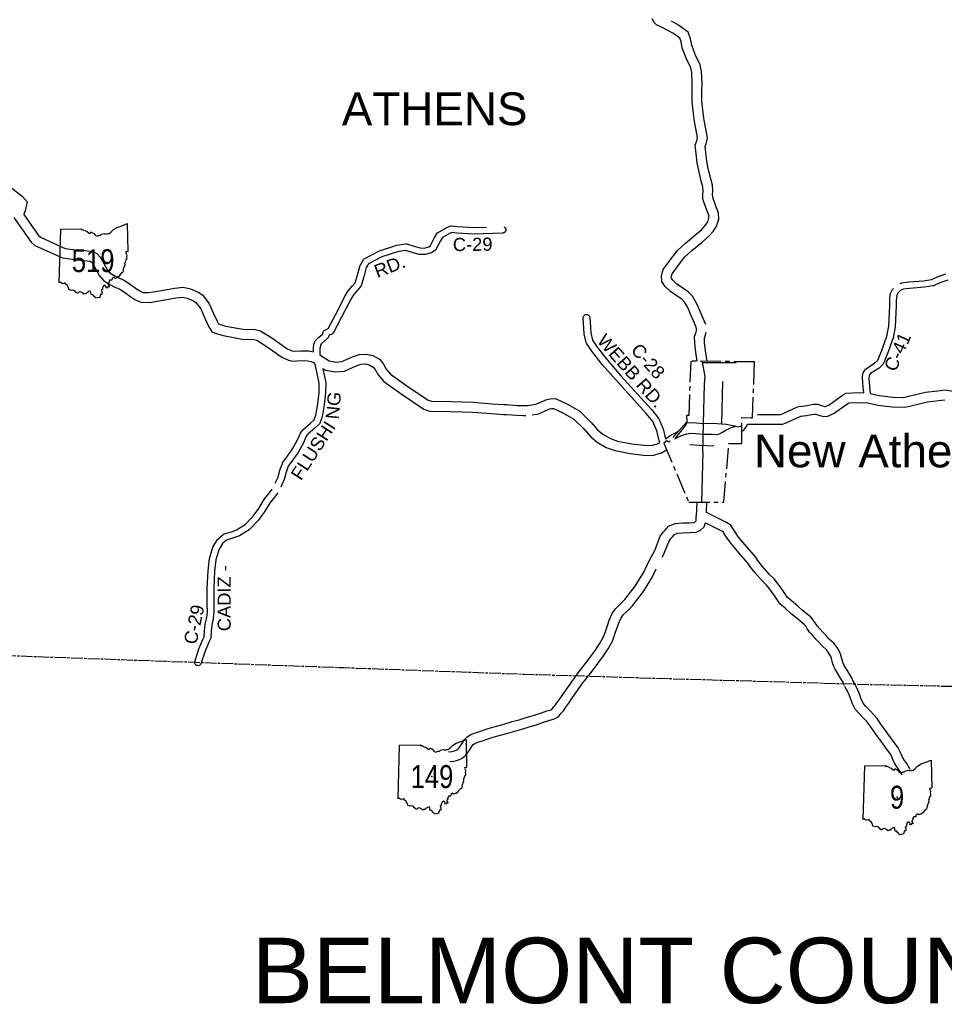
# Model space of a CAD drawing. Header units: feet. Extents: x 2324188 to 2324820, y 186207 to 186678.
# Tile 29 of 41: x 2324528 to 2324639, y 186216 to 186334. Entities that reach past the tile are written whole.
import ezdxf
from ezdxf.enums import TextEntityAlignment as Align

# ---------------------------------------------------------------- set-up
doc = ezdxf.new("R2010")
doc.units = ezdxf.units.FT
doc.header["$MEASUREMENT"] = 0
doc.linetypes.add('CENTERX2', pattern=[4, 2.5, -0.5, 0.5, -0.5])
doc.linetypes.add('CL', pattern=[2, 0.3, -0.15, 1.4, -0.15])
for name, color, linetype in [('61', 7, 'Continuous'), ('62', 7, 'Continuous'), ('COUNTY-RD', 7, 'Continuous'), ('INCORPORATION', 3, 'Continuous'), ('MTEXT', 2, 'Continuous'), ('RD_X_Cells', 7, 'Continuous'), ('RT-MKR', 7, 'Continuous'), ('RW_X_CL', 6, 'CL'), ('SH_Text', 7, 'Continuous'), ('STATE_FEDERAL-RT', 2, 'Continuous'), ('STREET-URBAN', 15, 'Continuous')]:
    doc.layers.add(name, color=color, linetype=linetype)
doc.styles.add('ARIAL', font='arial.ttf')
doc.styles.add('ROAD', font='arial.ttf', dxfattribs={"height": 400})
doc.styles.get("Standard").update_dxf_attribs({"font": 'arial.ttf'})

# ---------------------------------------------------------------- blocks, each defined once
blk = doc.blocks.new('SR3  _')
at = {"layer": '61', "color": 0, "linetype": 'Continuous'}
blk.add_lwpolyline([(-794, 884), (-240, 893), (-249, 876), (-197, 872), (-141, 842), (-94, 823), (-37, 777), (-2, 778), (12, 815), (39, 786), (70, 781), (124, 713), (168, 698), (222, 722), (262, 725), (291, 749), (367, 768), (388, 756), (428, 759), (448, 768), (484, 760), (545, 812), (609, 873), (707, 931), (853, 985), (968, 1034), (985, 294), (985, 294), (968, 283), (941, 288), (924, 267), (946, 233), (956, 196), (947, 156), (956, 122), (950, 94), (933, 67), (927, 40), (913, 12), (914, -3), (901, -16), (903, -62), (896, -88), (899, -110), (877, -115), (882, -134), (868, -148), (871, -172), (855, -188), (870, -219), (858, -229), (848, -266), (820, -274), (763, -343), (744, -369), (721, -376), (709, -403), (681, -403), (640, -421), (613, -389), (566, -428), (560, -472), (501, -471), (503, -494), (490, -500), (478, -523), (485, -563), (457, -573), (460, -596), (478, -610), (486, -655), (456, -646), (432, -683), (407, -674), (415, -643), (373, -605), (333, -635), (312, -684), (312, -717), (282, -737), (301, -783), (298, -815), (299, -845), (261, -844), (239, -926), (239, -926), (174, -942), (129, -951), (114, -914), (81, -895), (61, -857), (15, -852), (4, -800), (-2, -759), (-65, -769), (-82, -795), (-104, -801), (-117, -827), (-148, -829), (-180, -841), (-202, -816), (-255, -791), (-279, -778), (-330, -798), (-340, -822), (-380, -812), (-390, -785), (-414, -777), (-419, -748), (-471, -733), (-511, -739), (-581, -716), (-585, -679), (-609, -633), (-621, -602), (-665, -577), (-674, -540), (-689, -541), (-701, -556), (-751, -563), (-770, -548), (-798, -522), (-834, -543), (-834, -543), (-794, 884)], close=True, dxfattribs=at)
at = {"layer": '61', "color": 0}
blk.add_point((63, 48), dxfattribs=at)
at = {"layer": '62', "color": 0, "linetype": 'Continuous'}
blk.add_line((-834, -543), (-794, 884), dxfattribs=at)
for points in [[(-794, 884), (-240, 893), (-249, 876), (-197, 872), (-141, 842), (-94, 823), (-37, 777), (-2, 778), (12, 815), (39, 786), (70, 781), (124, 713), (168, 698), (222, 722), (262, 725), (291, 749), (367, 768), (388, 756), (428, 759), (448, 768), (484, 760), (545, 812), (609, 873), (707, 931), (853, 985), (968, 1034), (985, 294)], [(985, 294), (968, 283), (941, 288), (924, 267), (946, 233), (956, 196), (947, 156), (956, 122), (950, 94), (933, 67), (927, 40), (913, 12), (914, -3), (901, -16), (903, -62), (896, -88), (899, -110), (877, -115), (882, -134), (868, -148), (871, -172), (855, -188), (870, -219), (858, -229), (848, -266), (820, -274), (763, -343), (744, -369), (721, -376), (709, -403), (681, -403), (640, -421), (613, -389), (566, -428), (560, -472), (501, -471), (503, -494), (490, -500), (478, -523), (485, -563), (457, -573), (460, -596), (478, -610), (486, -655), (456, -646), (432, -683), (407, -674), (415, -643), (373, -605), (333, -635), (312, -684), (312, -717), (282, -737), (301, -783), (298, -815), (299, -845), (261, -844), (239, -926)], [(239, -926), (174, -942), (129, -951), (114, -914), (81, -895), (61, -857), (15, -852), (4, -800), (-2, -759), (-65, -769), (-82, -795), (-104, -801), (-117, -827), (-148, -829), (-180, -841), (-202, -816), (-255, -791), (-279, -778), (-330, -798), (-340, -822), (-380, -812), (-390, -785), (-414, -777), (-419, -748), (-471, -733), (-511, -739), (-581, -716), (-585, -679), (-609, -633), (-621, -602), (-665, -577), (-674, -540), (-689, -541), (-701, -556), (-751, -563), (-770, -548), (-798, -522), (-834, -543)]]:
    blk.add_lwpolyline(points, dxfattribs=at)

msp = doc.modelspace()

# ---------------------------------------------------------------- linework, layer by layer
at = {"layer": 'COUNTY-RD'}
msp.add_line((2324595.86, 186296.03), (2324595.74, 186297.97), dxfattribs=at)
at = {"layer": 'INCORPORATION', "linetype": 'CENTERX2'}
msp.add_lwpolyline([(2324616.18, 186291.46), (2324616.22, 186292.66), (2324608.58, 186292.76), (2324608.35, 186286.28), (2324608.07, 186286.28), (2324608.13, 186285.49), (2324605.98, 186283.08), (2324605.74, 186283.25), (2324605.36, 186282.97), (2324608.35, 186275.92), (2324612.53, 186275.9), (2324613.15, 186282.9), (2324614.69, 186282.9), (2324614.69, 186286.03), (2324615.76, 186285.98), (2324615.97, 186285.97)], close=True, dxfattribs=at)
at = {"layer": 'RD_X_Cells', "color": 2, "linetype": 'Continuous'}
for points in [[(2324608.76, 186325.06), (2324608.77, 186325.95), (2324608.71, 186327.25), (2324608.6, 186327.82), (2324608.05, 186328.97), (2324607.58, 186330.2), (2324607.43, 186330.97), (2324607.29, 186331.36), (2324606.52, 186331.92), (2324605.09, 186332.67), (2324604.87, 186332.79), (2324604.5, 186332.95), (2324604.2, 186333.22), (2324603.96, 186333.68)], [(2324609.93, 186325.05), (2324609.94, 186325.97), (2324609.88, 186327.39), (2324609.72, 186328.19), (2324609.13, 186329.43), (2324608.72, 186330.52), (2324608.56, 186331.29), (2324608.27, 186332.1), (2324607.14, 186332.92), (2324606.27, 186333.38)], [(2324609.37, 186292.75), (2324609.19, 186293.84), (2324609.07, 186294.93), (2324609.05, 186295.69), (2324609.24, 186296.22), (2324609.29, 186296.46), (2324609.26, 186296.59), (2324609.24, 186296.82), (2324608.91, 186297.58), (2324608.53, 186298.46), (2324608.31, 186299.02), (2324608.11, 186299.39), (2324607.84, 186299.81), (2324607.52, 186300.15), (2324606.97, 186300.52), (2324606.16, 186301.09), (2324605.54, 186301.67), (2324605.12, 186302.28), (2324605.08, 186302.98), (2324605.3, 186303.71), (2324606.19, 186304.96), (2324607.04, 186306.01), (2324607.95, 186306.86), (2324609.18, 186307.88), (2324609.92, 186308.51), (2324610.32, 186308.99), (2324610.62, 186309.41), (2324610.77, 186309.88), (2324610.74, 186310.2), (2324610.53, 186310.81), (2324610.2, 186311.69), (2324610.05, 186312.16), (2324610.02, 186312.7), (2324610.06, 186313.08), (2324610.03, 186313.59), (2324609.84, 186314.27), (2324609.54, 186315.53), (2324609.36, 186316.47), (2324609.18, 186317.91), (2324609.12, 186318.59), (2324609.31, 186319.09), (2324609.41, 186319.49), (2324609.01, 186321.63), (2324608.74, 186323.77), (2324608.76, 186325.06)], [(2324610.38, 186297.15), (2324609.99, 186298.05), (2324609.62, 186298.91), (2324609.37, 186299.52), (2324609.13, 186299.98), (2324608.78, 186300.54), (2324608.27, 186301.06), (2324607.63, 186301.49), (2324606.9, 186302), (2324606.44, 186302.44), (2324606.27, 186302.67), (2324606.26, 186302.84), (2324606.37, 186303.19), (2324607.12, 186304.25), (2324607.89, 186305.21), (2324608.72, 186305.97), (2324609.94, 186306.98), (2324610.76, 186307.68), (2324611.25, 186308.27), (2324611.68, 186308.88), (2324611.96, 186309.75), (2324611.89, 186310.45), (2324611.64, 186311.2), (2324611.31, 186312.07), (2324611.21, 186312.37), (2324611.2, 186312.68), (2324611.23, 186313.06), (2324611.19, 186313.78), (2324610.98, 186314.56), (2324610.69, 186315.77), (2324610.53, 186316.65), (2324610.35, 186318.04), (2324610.31, 186318.42), (2324610.43, 186318.74), (2324610.61, 186319.46), (2324610.17, 186321.81), (2324609.91, 186323.84), (2324609.93, 186325.05)], [(2324527.43, 186313.43), (2324528.66, 186312.49), (2324529.26, 186311.79), (2324529.02, 186310.71), (2324528.86, 186310.32), (2324528.86, 186310.29), (2324530.63, 186307.78), (2324530.86, 186307.58), (2324533.83, 186306.23), (2324535.07, 186306.07), (2324535.64, 186306.01), (2324536.16, 186305.98), (2324537.15, 186305.85), (2324537.61, 186305.62), (2324538.06, 186305.15), (2324538.89, 186303.64), (2324539.16, 186303.3), (2324539.74, 186302.96), (2324540.32, 186302.66), (2324540.58, 186302.57), (2324540.92, 186302.4), (2324541.59, 186301.98), (2324542.35, 186301.41), (2324542.74, 186301.15), (2324543.12, 186300.98), (2324543.8, 186300.96), (2324544.86, 186301.13), (2324545.99, 186301.33), (2324546.9, 186301.5), (2324547.93, 186301.6), (2324548.78, 186301.4), (2324549.71, 186301), (2324550.23, 186300.67), (2324551.04, 186299.6), (2324551.51, 186298.53), (2324552.01, 186297.44), (2324552.15, 186297.21), (2324552.99, 186296.95), (2324555.1, 186296.57), (2324556.54, 186296.53), (2324557.18, 186296.38), (2324558.63, 186295.46), (2324560.31, 186294.27), (2324560.89, 186294.01), (2324561.18, 186293.95), (2324562, 186294), (2324562.94, 186293.98), (2324563.48, 186293.86)], [(2324527.69, 186309.92), (2324529.75, 186307), (2324530.21, 186306.58), (2324533.5, 186305.09), (2324534.93, 186304.9), (2324535.54, 186304.84), (2324536.05, 186304.81), (2324536.8, 186304.71), (2324536.91, 186304.65), (2324537.11, 186304.45), (2324537.9, 186302.99), (2324538.38, 186302.4), (2324539.17, 186301.93), (2324539.85, 186301.58), (2324540.13, 186301.48), (2324540.35, 186301.37), (2324540.92, 186301.02), (2324541.67, 186300.45), (2324542.16, 186300.13), (2324542.85, 186299.8), (2324543.88, 186299.79), (2324545.05, 186299.97), (2324546.19, 186300.18), (2324547.06, 186300.33), (2324547.85, 186300.41), (2324548.41, 186300.28), (2324549.16, 186299.96), (2324549.42, 186299.79), (2324550.02, 186299), (2324550.44, 186298.05), (2324550.97, 186296.88), (2324551.39, 186296.22), (2324552.71, 186295.81), (2324554.97, 186295.4), (2324556.38, 186295.36), (2324556.72, 186295.28), (2324557.98, 186294.49), (2324559.72, 186293.25), (2324560.52, 186292.89), (2324561.08, 186292.77), (2324562.03, 186292.82), (2324562.8, 186292.81), (2324563.24, 186292.71), (2324563.48, 186292.59)], [(2324610.56, 186292.73), (2324610.35, 186294), (2324610.24, 186295), (2324610.23, 186295.5), (2324610.37, 186295.9), (2324610.44, 186296.21)], [(2324564.27, 186293.5), (2324564.82, 186293.15), (2324565.38, 186292.79), (2324566.17, 186292.65), (2324566.9, 186292.73), (2324568.16, 186293.29), (2324568.95, 186293.55), (2324569.8, 186293.61), (2324570.58, 186293.42), (2324571.37, 186292.98), (2324571.84, 186292.47), (2324572.2, 186291.79), (2324572.72, 186291.19), (2324574.66, 186289.81), (2324577.22, 186288.1), (2324577.6, 186287.97), (2324579.95, 186287.94), (2324582.63, 186287.84), (2324584.85, 186287.67), (2324586.26, 186287.56), (2324586.62, 186287.56), (2324587.86, 186287.46), (2324588.51, 186287.45), (2324589.12, 186287.46), (2324590.08, 186287.61), (2324591.4, 186288.18), (2324591.79, 186288.26), (2324592.43, 186288.29), (2324593.85, 186287.63), (2324595.35, 186286.77), (2324596.69, 186285.44), (2324597.45, 186284.57), (2324598.09, 186284.04), (2324598.98, 186283.5), (2324599.84, 186283.21), (2324601.53, 186282.88), (2324603.02, 186282.7), (2324603.87, 186282.67), (2324604.62, 186282.87), (2324604.88, 186283.04)], [(2324563.48, 186292.59), (2324563.64, 186292.51), (2324563.66, 186292.5)], [(2324564.61, 186291.89), (2324564.94, 186291.67), (2324566.13, 186291.47), (2324567.21, 186291.58), (2324568.59, 186292.2), (2324569.18, 186292.39), (2324569.7, 186292.42), (2324570.15, 186292.32), (2324570.63, 186292.05), (2324570.87, 186291.78), (2324571.23, 186291.12), (2324571.92, 186290.32), (2324573.99, 186288.85), (2324576.69, 186287.04), (2324577.39, 186286.8), (2324579.92, 186286.76), (2324582.56, 186286.67), (2324584.76, 186286.5), (2324586.21, 186286.39), (2324586.56, 186286.38), (2324587.81, 186286.29), (2324588.5, 186286.28), (2324588.86, 186286.28)], [(2324610.03, 186292.38), (2324609.97, 186292.74)], [(2324610.13, 186285.32), (2324610.25, 186290), (2324610.3, 186290.92), (2324610.06, 186292.2), (2324610.03, 186292.38)], [(2324616.98, 186286.4), (2324619.36, 186286.39), (2324619.55, 186286.46), (2324620.46, 186286.9), (2324621.12, 186287.2), (2324621.47, 186287.33), (2324621.92, 186287.39), (2324622.25, 186287.43), (2324622.86, 186287.54), (2324623.27, 186287.62), (2324623.72, 186287.61), (2324624.09, 186287.49), (2324624.62, 186287.33), (2324624.69, 186287.33), (2324625.13, 186287.55), (2324626.74, 186288.69), (2324627.17, 186288.95), (2324628.64, 186289), (2324629.26, 186288.98)], [(2324630.05, 186288.9), (2324631.13, 186288.64), (2324632.74, 186288.47), (2324634.06, 186288.43), (2324634.6, 186288.57), (2324636.66, 186289.05), (2324638.13, 186289.22), (2324638.99, 186289.32), (2324640.69, 186289.04), (2324642.36, 186288.59), (2324643.43, 186288.42), (2324644.15, 186288.16), (2324644.64, 186287.91), (2324645.2, 186287.5), (2324646.1, 186286.73), (2324647.31, 186286.15), (2324649.51, 186285.54), (2324651.26, 186285.21), (2324652.27, 186285.17), (2324652.41, 186285.18)], [(2324616.98, 186285.23), (2324619.56, 186285.21), (2324620.01, 186285.37), (2324620.96, 186285.84), (2324621.57, 186286.11), (2324621.76, 186286.19), (2324622.06, 186286.23), (2324622.42, 186286.27), (2324623.08, 186286.39), (2324623.37, 186286.44), (2324623.52, 186286.44), (2324623.74, 186286.36), (2324624.47, 186286.15), (2324624.98, 186286.17), (2324625.73, 186286.54), (2324627.38, 186287.71), (2324627.51, 186287.79), (2324628.64, 186287.82), (2324629.69, 186287.79)], [(2324629.57, 186287.8), (2324630.93, 186287.48), (2324632.66, 186287.29), (2324634.19, 186287.25), (2324634.88, 186287.42), (2324636.87, 186287.89), (2324638.26, 186288.06), (2324638.96, 186288.13)], [(2324589.64, 186286.35), (2324590.41, 186286.48), (2324591.76, 186287.05), (2324591.94, 186287.1), (2324592.19, 186287.1), (2324593.31, 186286.58), (2324594.63, 186285.83), (2324595.83, 186284.63), (2324596.63, 186283.72), (2324597.41, 186283.08), (2324598.48, 186282.43), (2324599.54, 186282.07), (2324601.34, 186281.72), (2324602.93, 186281.52), (2324604.01, 186281.49), (2324605.1, 186281.79), (2324605.7, 186282.17), (2324605.7, 186282.18)], [(2324616.57, 186286.4), (2324616.98, 186286.4)], [(2324606.75, 186283.56), (2324607.56, 186284.57), (2324607.95, 186285.06), (2324608.18, 186285.37), (2324608.38, 186285.42), (2324609.29, 186285.37), (2324610.13, 186285.32)], [(2324610.13, 186285.32), (2324611.17, 186285.34), (2324612.82, 186285.23), (2324613.83, 186285.01), (2324614.27, 186284.89), (2324614.54, 186284.98), (2324614.69, 186285.16)], [(2324614.69, 186284.41), (2324614.89, 186284.48), (2324615.26, 186284.95), (2324615.38, 186285.23), (2324615.91, 186285.23), (2324616.98, 186285.23)], [(2324605.57, 186283.48), (2324605.99, 186283.78), (2324607.14, 186284.38)], [(2324628.04, 186254.38), (2324627.9, 186254.82), (2324627.49, 186255.49), (2324627.08, 186256.13), (2324626.9, 186256.45), (2324626.81, 186256.67), (2324626.67, 186257.07), (2324626.53, 186257.6), (2324626.37, 186258.05), (2324626.08, 186258.52), (2324625.69, 186259.06), (2324625.15, 186259.54), (2324624.74, 186259.99), (2324624.41, 186260.33), (2324624, 186260.78), (2324623.69, 186261.11), (2324623.53, 186261.35), (2324623.28, 186261.77), (2324622.96, 186262.15), (2324621.9, 186263.01), (2324621.38, 186263.46), (2324620.65, 186264.11), (2324620.13, 186264.56), (2324619.92, 186264.86), (2324619.53, 186265.45), (2324618.97, 186266.24), (2324618.54, 186266.73), (2324618.01, 186267.27), (2324617.15, 186268.23), (2324616.6, 186268.94), (2324616.37, 186269.32), (2324615.28, 186270.56), (2324614.29, 186271.74), (2324613.92, 186272.27), (2324613.6, 186272.75), (2324613.37, 186273.16), (2324612.88, 186273.46), (2324610.94, 186274.44), (2324610.44, 186274.71)], [(2324595.14, 186255.5), (2324595.98, 186256.57), (2324597.22, 186258.2), (2324597.69, 186258.96), (2324598.15, 186259.79), (2324598.46, 186260.63), (2324598.85, 186261.8), (2324599.21, 186262.59), (2324599.61, 186263.17), (2324600.1, 186263.68), (2324600.73, 186264.27), (2324601.96, 186265.88), (2324602.97, 186267.52), (2324603.68, 186269.06), (2324604.28, 186270.11), (2324604.67, 186271.08), (2324604.94, 186271.83), (2324605.33, 186272.34), (2324605.52, 186272.55), (2324605.93, 186273.03), (2324606.74, 186273.37), (2324607.61, 186273.42), (2324608.44, 186273.44), (2324608.94, 186273.48), (2324609.13, 186273.56), (2324609.2, 186273.63), (2324609.22, 186273.67), (2324609.25, 186274.25)], [(2324605.19, 186269.33), (2324605.35, 186269.6), (2324605.76, 186270.67), (2324605.99, 186271.26), (2324606.24, 186271.6), (2324606.4, 186271.78), (2324606.64, 186272.05), (2324607.01, 186272.21), (2324607.66, 186272.25), (2324608.49, 186272.27), (2324609.24, 186272.32), (2324609.77, 186272.57), (2324610.21, 186272.94), (2324610.37, 186273.42)], [(2324626.93, 186254.01), (2324626.83, 186254.32), (2324626.49, 186254.86), (2324626.07, 186255.53), (2324625.84, 186255.93), (2324625.71, 186256.26), (2324625.55, 186256.72), (2324625.4, 186257.25), (2324625.3, 186257.55), (2324625.11, 186257.86), (2324624.81, 186258.26), (2324624.32, 186258.71), (2324623.88, 186259.18), (2324623.55, 186259.53), (2324623.13, 186259.99), (2324622.78, 186260.38), (2324622.54, 186260.72), (2324622.33, 186261.08), (2324622.13, 186261.3), (2324621.15, 186262.11), (2324620.61, 186262.57), (2324619.88, 186263.22), (2324619.25, 186263.76), (2324618.94, 186264.2), (2324618.56, 186264.79), (2324618.05, 186265.5), (2324617.67, 186265.93), (2324617.15, 186266.47), (2324616.25, 186267.48), (2324615.64, 186268.27), (2324615.43, 186268.62), (2324614.39, 186269.79), (2324613.36, 186271.02), (2324612.94, 186271.61), (2324612.6, 186272.14), (2324612.5, 186272.31), (2324612.31, 186272.43), (2324610.4, 186273.4), (2324610.37, 186273.42)], [(2324596.07, 186254.78), (2324596.91, 186255.86), (2324598.18, 186257.53), (2324598.71, 186258.36), (2324599.23, 186259.3), (2324599.57, 186260.24), (2324599.94, 186261.37), (2324600.23, 186262.01), (2324600.52, 186262.42), (2324600.93, 186262.85), (2324601.6, 186263.49), (2324602.93, 186265.21), (2324604, 186266.97), (2324604.45, 186267.93)], [(2324579.63, 186246.07), (2324579.65, 186246.07), (2324580.06, 186246.11), (2324580.35, 186246.19), (2324580.64, 186246.31), (2324580.83, 186246.46), (2324581, 186246.67), (2324581.23, 186247.03), (2324581.52, 186247.51), (2324581.83, 186247.83), (2324582.22, 186248.1), (2324582.73, 186248.3), (2324583.44, 186248.55), (2324584.36, 186248.84), (2324585.2, 186249.1), (2324586.13, 186249.35), (2324587.26, 186249.68), (2324588.09, 186249.9), (2324588.81, 186250.12), (2324589.77, 186250.42), (2324590.75, 186250.74), (2324591.39, 186250.96), (2324591.78, 186251.06), (2324591.93, 186251.13), (2324592.02, 186251.2), (2324592.19, 186251.4), (2324592.43, 186251.67), (2324592.7, 186252.07), (2324593.05, 186252.57), (2324593.5, 186253.21), (2324594.08, 186254.05), (2324594.64, 186254.84), (2324595.14, 186255.49)], [(2324579.78, 186244.9), (2324579.78, 186244.9), (2324580.27, 186244.95), (2324580.74, 186245.07), (2324581.25, 186245.3), (2324581.67, 186245.63), (2324581.95, 186245.99), (2324582.22, 186246.4), (2324582.46, 186246.79), (2324582.6, 186246.94), (2324582.77, 186247.05), (2324583.14, 186247.2), (2324583.81, 186247.43), (2324584.71, 186247.72), (2324585.52, 186247.97), (2324586.44, 186248.22), (2324587.57, 186248.55), (2324588.41, 186248.77), (2324589.16, 186249), (2324590.13, 186249.31), (2324591.12, 186249.63), (2324591.73, 186249.83), (2324592.18, 186249.95), (2324592.54, 186250.12), (2324592.82, 186250.33), (2324593.08, 186250.63), (2324593.36, 186250.96), (2324593.67, 186251.41), (2324594.01, 186251.89), (2324594.47, 186252.54), (2324595.05, 186253.38), (2324595.59, 186254.14), (2324596.07, 186254.79)], [(2324634.83, 186243.98), (2324634.79, 186244.04), (2324634.41, 186244.65), (2324634.14, 186245.02), (2324633.93, 186245.35), (2324633.82, 186245.61), (2324633.59, 186246.16), (2324633.38, 186246.55), (2324632.93, 186247.14), (2324632.26, 186248.07), (2324631.79, 186248.72), (2324631.31, 186249.36), (2324630.85, 186250.05), (2324630.49, 186250.48), (2324630.04, 186250.95), (2324629.51, 186251.5), (2324629.23, 186251.84), (2324628.99, 186252.28), (2324628.76, 186252.94), (2324628.52, 186253.56), (2324628.24, 186254.09), (2324627.99, 186254.5)], [(2324633.86, 186243.32), (2324633.8, 186243.4), (2324633.43, 186244), (2324633.17, 186244.36), (2324632.89, 186244.78), (2324632.73, 186245.15), (2324632.53, 186245.66), (2324632.39, 186245.91), (2324631.99, 186246.44), (2324631.31, 186247.38), (2324630.84, 186248.03), (2324630.35, 186248.68), (2324629.91, 186249.35), (2324629.62, 186249.7), (2324629.2, 186250.13), (2324628.62, 186250.73), (2324628.26, 186251.18), (2324627.91, 186251.79), (2324627.65, 186252.54), (2324627.45, 186253.07), (2324627.22, 186253.51), (2324626.99, 186253.89)]]:
    msp.add_lwpolyline(points, dxfattribs=at)
at = {"layer": 'RD_X_Cells'}
for points in [[(2324563.48, 186293.91), (2324563.49, 186294.31), (2324563.55, 186294.81), (2324563.56, 186294.87), (2324563.69, 186295.17), (2324563.74, 186295.23), (2324564.07, 186295.56), (2324564.57, 186295.99), (2324564.71, 186296.34), (2324564.78, 186296.42), (2324564.85, 186296.48), (2324565.24, 186296.65), (2324566.13, 186298.3), (2324567.24, 186300.49), (2324567.65, 186301.15), (2324568.18, 186301.77), (2324568.46, 186302.12), (2324568.76, 186303.05), (2324569.08, 186304.24), (2324569.1, 186304.29), (2324569.49, 186304.92), (2324569.56, 186305), (2324571.37, 186305.94), (2324573.47, 186306.62), (2324574.55, 186306.78), (2324574.64, 186306.77), (2324575.64, 186306.47), (2324576.25, 186306.29), (2324576.71, 186306.28), (2324577.29, 186306.44), (2324577.5, 186306.59), (2324577.98, 186307.54), (2324578.32, 186308.08), (2324578.39, 186308.14), (2324579.43, 186308.75), (2324579.92, 186308.92), (2324580, 186308.93), (2324580.7, 186308.85), (2324582.75, 186308.73), (2324584.19, 186308.78)], [(2324586.27, 186308.81), (2324586.3, 186308.79), (2324586.32, 186308.78), (2324586.34, 186308.76), (2324586.37, 186308.74), (2324586.38, 186308.72), (2324586.39, 186308.71), (2324586.41, 186308.68), (2324586.43, 186308.65), (2324586.44, 186308.64), (2324586.45, 186308.62), (2324586.46, 186308.59), (2324586.47, 186308.56), (2324586.47, 186308.54), (2324586.48, 186308.53), (2324586.48, 186308.49), (2324586.48, 186308.46), (2324586.48, 186308.44), (2324586.48, 186308.42), (2324586.48, 186308.39), (2324586.47, 186308.35), (2324586.46, 186308.34), (2324586.46, 186308.32), (2324586.44, 186308.29), (2324586.43, 186308.26), (2324586.42, 186308.25), (2324586.41, 186308.23), (2324586.39, 186308.21), (2324586.37, 186308.18), (2324586.35, 186308.17), (2324586.34, 186308.16), (2324586.31, 186308.14), (2324586.29, 186308.12), (2324586.27, 186308.11), (2324586.26, 186308.1), (2324586.22, 186308.09), (2324586.19, 186308.08), (2324586.17, 186308.08), (2324586.16, 186308.07), (2324586.12, 186308.07), (2324586.09, 186308.06), (2324586.07, 186308.07), (2324584.96, 186308.02), (2324582.74, 186307.94), (2324580.63, 186308.07), (2324580.05, 186308.14), (2324579.76, 186308.03), (2324578.91, 186307.54), (2324578.67, 186307.15), (2324578.13, 186306.1), (2324578.07, 186306.03), (2324577.66, 186305.74), (2324577.6, 186305.71), (2324576.83, 186305.5), (2324576.77, 186305.5), (2324576.13, 186305.51), (2324575.42, 186305.72), (2324574.54, 186305.98), (2324573.65, 186305.86), (2324571.67, 186305.22), (2324570.07, 186304.38), (2324569.81, 186303.95), (2324569.51, 186302.83), (2324569.18, 186301.77), (2324569.14, 186301.71), (2324568.78, 186301.27), (2324568.29, 186300.68), (2324567.92, 186300.1)], [(2324633.6, 186302.05), (2324633.72, 186302.1), (2324633.77, 186302.12), (2324634.64, 186302.24), (2324636.42, 186302.37), (2324637.36, 186302.53), (2324638.08, 186302.85), (2324639.08, 186303.2)], [(2324639.31, 186302.45), (2324638.37, 186302.12), (2324637.61, 186301.78), (2324637.57, 186301.77), (2324636.51, 186301.59), (2324634.73, 186301.46), (2324633.96, 186301.35), (2324633.65, 186301.22), (2324633.35, 186300.87), (2324633.21, 186300.6), (2324633.16, 186300.01)], [(2324629.26, 186288.98), (2324629.19, 186289.65), (2324629.11, 186290.75), (2324629.17, 186291.29), (2324629.2, 186291.37), (2324629.48, 186291.8), (2324629.54, 186291.86), (2324630.61, 186292.54), (2324630.93, 186292.86), (2324631.45, 186294.17), (2324632.06, 186295.87), (2324632.06, 186295.88), (2324632.07, 186295.93), (2324632.07, 186295.93), (2324632.26, 186296.94), (2324632.38, 186299.39), (2324632.38, 186300.04), (2324632.44, 186300.79), (2324632.46, 186300.86), (2324632.7, 186301.31), (2324632.83, 186301.46)], [(2324567.92, 186300.1), (2324566.82, 186297.93), (2324565.85, 186296.12), (2324565.79, 186296.06), (2324565.72, 186296), (2324565.36, 186295.85), (2324565.24, 186295.56), (2324565.19, 186295.49), (2324564.6, 186294.98), (2324564.37, 186294.75), (2324564.32, 186294.64), (2324564.27, 186294.25), (2324564.25, 186293.68), (2324564.27, 186293.5)], [(2324633.16, 186300.01), (2324633.16, 186299.37), (2324633.04, 186296.85), (2324632.83, 186295.75), (2324632.82, 186295.66), (2324632.18, 186293.89), (2324631.61, 186292.46), (2324631.57, 186292.4), (2324631.11, 186291.93), (2324630.07, 186291.27), (2324629.93, 186291.06), (2324629.89, 186290.73), (2324629.97, 186289.72), (2324630.05, 186288.9)], [(2324595.74, 186297.97), (2324595.76, 186298.07), (2324595.8, 186298.15), (2324595.86, 186298.23), (2324595.94, 186298.28), (2324596.02, 186298.32), (2324596.12, 186298.34), (2324596.21, 186298.33), (2324596.3, 186298.31), (2324596.38, 186298.26), (2324596.45, 186298.19), (2324596.5, 186298.11), (2324596.53, 186298.02), (2324596.63, 186296.14), (2324596.83, 186295.25), (2324597.39, 186294.42), (2324598.62, 186292.86), (2324600.24, 186291.02), (2324603.89, 186286.98), (2324604.7, 186285.98), (2324604.72, 186285.94), (2324605.29, 186284.67), (2324605.57, 186283.48)], [(2324604.88, 186283.04), (2324604.81, 186283.29), (2324604.55, 186284.42), (2324604.04, 186285.55), (2324603.29, 186286.47), (2324599.66, 186290.49), (2324598.01, 186292.36), (2324596.75, 186293.96), (2324596.12, 186294.91), (2324596.09, 186294.97), (2324595.86, 186296.03)], [(2324558.92, 186278.17), (2324558.93, 186278.16), (2324559.26, 186278.88), (2324559.49, 186279.72), (2324559.78, 186280.54), (2324559.81, 186280.59), (2324560.4, 186281.4), (2324561, 186282.26), (2324561.6, 186283.34), (2324561.94, 186284.16), (2324562.24, 186284.57), (2324563.15, 186285.36), (2324563.58, 186285.74), (2324563.78, 186286.3), (2324564.02, 186287.66), (2324564.17, 186289.01), (2324564.17, 186290.12), (2324563.9, 186291.49), (2324563.66, 186292.5)], [(2324564.61, 186291.89), (2324564.67, 186291.66), (2324564.96, 186290.2), (2324564.95, 186288.97), (2324564.79, 186287.55), (2324564.54, 186286.09), (2324564.26, 186285.33), (2324564.21, 186285.25), (2324563.67, 186284.77), (2324562.82, 186284.04), (2324562.63, 186283.78), (2324562.31, 186283), (2324561.67, 186281.84), (2324561.04, 186280.95), (2324560.49, 186280.2), (2324560.23, 186279.49), (2324559.99, 186278.62), (2324559.7, 186277.96)], [(2324559.7, 186277.96), (2324559.58, 186277.7), (2324559.59, 186277.7)], [(2324559.21, 186277.01), (2324559.21, 186277.01), (2324559.18, 186276.97), (2324558.88, 186276.56), (2324558.33, 186275.88), (2324558.07, 186275.47), (2324557.6, 186274.7), (2324556.87, 186273.73), (2324555.85, 186272.63), (2324555.8, 186272.59), (2324554.66, 186271.9), (2324554.07, 186271.67), (2324553.11, 186271.37), (2324552.64, 186270.97), (2324552.17, 186270.2), (2324551.84, 186269.02), (2324551.68, 186267.65), (2324551.58, 186265.58), (2324551.57, 186263.81), (2324551.6, 186262.82), (2324551.51, 186261.99), (2324551.33, 186261.21), (2324551.27, 186260.48), (2324551.21, 186259.64), (2324551.19, 186259.57), (2324551, 186259.17), (2324550.54, 186258.11), (2324550.05, 186256.58), (2324549.99, 186256.5), (2324549.91, 186256.43), (2324549.82, 186256.38), (2324549.72, 186256.36), (2324549.62, 186256.37), (2324549.52, 186256.4), (2324549.43, 186256.46), (2324549.36, 186256.53), (2324549.32, 186256.62), (2324549.3, 186256.72), (2324549.3, 186256.83), (2324549.81, 186258.38), (2324550.28, 186259.5), (2324550.43, 186259.81), (2324550.49, 186260.54), (2324550.56, 186261.33), (2324550.74, 186262.12), (2324550.82, 186262.85), (2324550.79, 186263.8), (2324550.8, 186265.61), (2324550.9, 186267.71), (2324551.06, 186269.17), (2324551.45, 186270.51), (2324552.02, 186271.45), (2324552.06, 186271.5), (2324552.69, 186272.04), (2324552.76, 186272.08), (2324553.81, 186272.41), (2324554.31, 186272.61), (2324555.33, 186273.22), (2324556.27, 186274.23), (2324556.95, 186275.14), (2324557.4, 186275.89), (2324557.7, 186276.34), (2324558.26, 186277.03), (2324558.57, 186277.46)]]:
    msp.add_lwpolyline(points, dxfattribs=at)
at = {"layer": 'RW_X_CL', "flags": 128}
msp.add_lwpolyline([(2324234.37, 186261.24), (2324255.14, 186261.09), (2324275.17, 186261.07), (2324286.27, 186261.06), (2324316.97, 186260.73), (2324332.38, 186260.53), (2324343.88, 186260.34), (2324358.76, 186260.19), (2324358.8, 186263.98), (2324377.92, 186263.74), (2324399.14, 186263.47), (2324426.1, 186263.31), (2324441.33, 186263.16), (2324452.02, 186263.05), (2324469.3, 186263.33), (2324474.74, 186263.43), (2324483.36, 186263.59), (2324483.35, 186259.1), (2324500.89, 186258.38), (2324503.16, 186258.31), (2324503.16, 186258.31), (2324524.6, 186257.66), (2324545.79, 186256.9), (2324567.14, 186256.13), (2324567.14, 186256.13), (2324588.66, 186255.35), (2324606.33, 186254.81), (2324630.48, 186254.11), (2324630.48, 186254.11), (2324672.11, 186253.17), (2324689.8, 186252.5), (2324713.68, 186251.9), (2324734.27, 186251.26), (2324734.27, 186251.26), (2324743.02, 186250.99), (2324778.21, 186250.04), (2324819.65, 186248.43)], dxfattribs=at)
at = {"layer": 'STATE_FEDERAL-RT', "color": 2, "linetype": 'Continuous'}
for p, q in [((2324610.04, 186281.92), (2324610.13, 186285.32)), ((2324610.04, 186281.92), (2324609.88, 186275.92)), ((2324609.3, 186275.92), (2324609.25, 186274.23)), ((2324610.47, 186275.91), (2324610.44, 186274.69))]:
    msp.add_line(p, q, dxfattribs=at)
at = {"layer": 'STREET-URBAN'}
for p, q in [((2324609.99, 186292.61), (2324614.03, 186292.58)), ((2324612.29, 186285.27), (2324612.44, 186290.31)), ((2324608.48, 186282.79), (2324609.62, 186282.73)), ((2324609.62, 186282.73), (2324611.34, 186282.65))]:
    msp.add_line(p, q, dxfattribs=at)
for points in [[(2324606.7, 186283.49), (2324607.47, 186283.86), (2324608.14, 186284.09), (2324608.58, 186284.15), (2324609.21, 186284.1), (2324610.17, 186284.04), (2324611.13, 186284.02), (2324611.7, 186284.01), (2324612.02, 186284.08), (2324612.38, 186284.29)], [(2324612.38, 186284.29), (2324612.77, 186284.5), (2324613.32, 186284.79), (2324613.57, 186284.87), (2324613.97, 186284.97)]]:
    msp.add_lwpolyline(points, dxfattribs=at)

# ---------------------------------------------------------------- block references
at = {"layer": 'RT-MKR', "color": 7, "xscale": 0.004501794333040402, "yscale": 0.004501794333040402, "zscale": 0.00391459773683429}
for p in [(2324536.87, 186304.55), (2324577.37, 186242.89), (2324632.96, 186240.42)]:
    msp.add_blockref('SR3  _', p, dxfattribs=at)

# ---------------------------------------------------------------- texts
at = {"layer": 'MTEXT'}
msp.add_text('New Athens', height=3.915, dxfattribs=at).set_placement((2324616.15, 186282.03), align=Align.MIDDLE_LEFT)
at = {"layer": 'RD_X_Cells', "style": 'ROAD'}
for s, rotation, p in [('C-29', 0.6514, (2324580.16, 186305.91)), ('RD.', 21.0377, (2324571.13, 186302.69)), ('WEBB RD.', 311.4064, (2324597.29, 186295.14)), ('C-41', 66.1611, (2324633.06, 186291.39)), ('C-28', 311.4064, (2324601.34, 186294.02)), ('NG', 84.588, (2324566.5, 186285.76)), ('FLUSHI', 57.0947, (2324562, 186278.39)), ('CADIZ -', 90, (2324553.61, 186260.48)), ('C-29', 78.1783, (2324549.5, 186258.81))]:
    msp.add_text(s, height=1.566, rotation=rotation, dxfattribs=at).set_placement(p)
at = {"layer": 'RT-MKR', "style": 'ARIAL', "width": 0.8}
for s, p in [('519', (2324537.16, 186304.77)), ('149', (2324577.66, 186243.11)), ('9', (2324633.25, 186240.64))]:
    msp.add_text(s, height=2.74, dxfattribs=at).set_placement(p, align=Align.MIDDLE_CENTER)
at = {"layer": 'SH_Text', "attachment_point": 1}
for s, width, heights, insert, char_height in [('ATHENS', 20.8663, [7.6], (2324566.89, 186324.88), 3.915), ('BELMONT COUNTY', 102.1759, [7.49], (2324556.14, 186223.85), 7.8292)]:
    msp.add_mtext_dynamic_manual_height_columns(s, width=width, gutter_width=0.00274, heights=heights, dxfattribs=dict(at, insert=insert, char_height=char_height))

doc.saveas('drawing.dxf')
